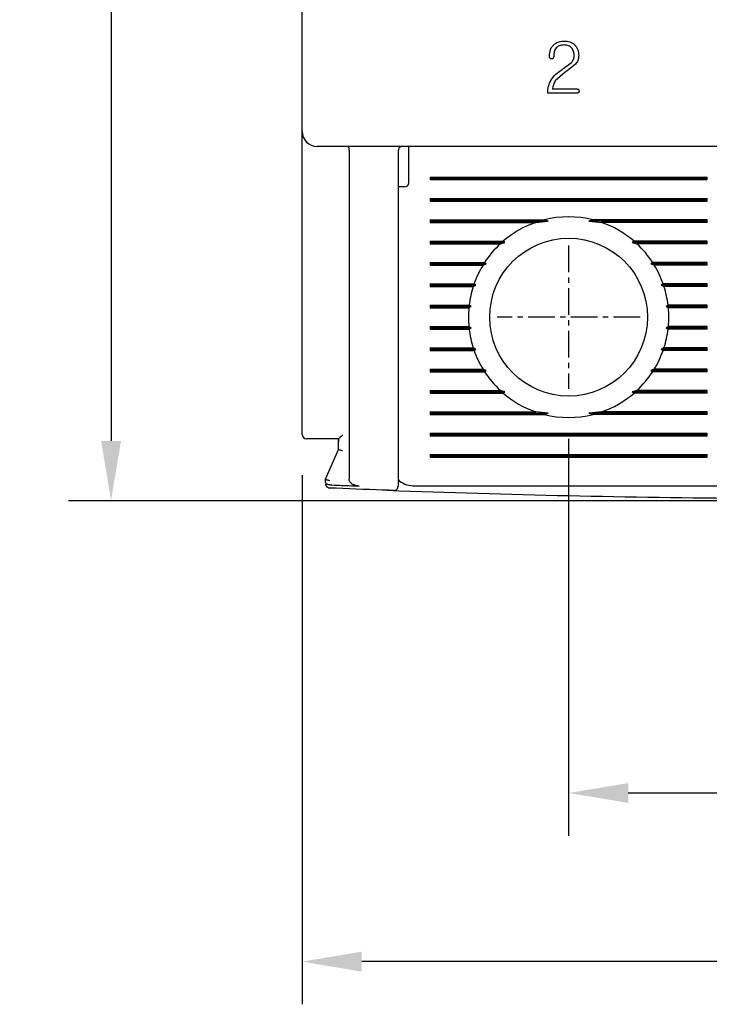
# Model space of a CAD drawing. Extents: x -26 to 1050, y -162 to 594.
# Tile 4 of 22: x 234 to 266, y 318 to 364. Entities that reach past the tile are written whole.
import ezdxf

# ---------------------------------------------------------------- set-up
doc = ezdxf.new("R2010")
doc.units = 0
doc.header["$MEASUREMENT"] = 0
doc.linetypes.add('CENTER', pattern=[2, 1.25, -0.25, 0.25, -0.25])
doc.layers.get('0').update_dxf_attribs({"linetype": 'CONTINUOUS'})
doc.layers.add('cen', color=1, linetype='CENTER')
doc.layers.add('di', color=3, linetype='CONTINUOUS')
doc.styles.add('KIM', font='ROMANS.shx', dxfattribs={"height": 5, "bigfont": 'GSG1.shx'})
doc.styles.get("Standard").update_dxf_attribs({"font": 'romans.shx', "height": 2, "bigfont": 'hgs.shx'})
doc.dimstyles.new('STANDARD$0', dxfattribs={"dimtxt": 5, "dimasz": 5, "dimexe": 1, "dimexo": 2, "dimgap": 2, "dimtad": 1, "dimdec": 4, "dimzin": 12, "dimdsep": 46, "dimtxsty": 'KIM', "dimcen": -1, "dimdle": 0.1, "dimadec": 0, "dimazin": 0, "dimtfac": 1, "dimtdec": 4, "dimtmove": 0, "dimatfit": 3, "dimfxl": 0, "dimtolj": 1, "dimtzin": 0, "dimarcsym": 0})

# ---------------------------------------------------------------- blocks, each defined once
blk = doc.blocks.new('*D95')
at = {"layer": 'di'}
for p, q in [((247.312, 342.884), (247.312, 318.084)), ((297.312, 342.784), (297.312, 318.084)), ((294.512, 320.084), (250.112, 320.084))]:
    blk.add_line(p, q, dxfattribs=at)
for points in [[(250.112, 320.551), (250.112, 319.618), (247.312, 320.084)], [(294.512, 320.551), (294.512, 319.618), (297.312, 320.084)]]:
    blk.add_solid(points, dxfattribs=at)
at = {"layer": 'di', "insert": (272.312, 323.084), "char_height": 2, "attachment_point": 5}
blk.add_mtext('\\A1;50', dxfattribs=at)
blk = doc.blocks.new('*D96')
at = {"layer": 'di'}
for p, q in [((259.812, 344.584), (259.812, 325.986)), ((284.812, 344.584), (284.812, 325.986)), ((262.612, 327.986), (282.012, 327.986))]:
    blk.add_line(p, q, dxfattribs=at)
for points in [[(262.612, 328.453), (262.612, 327.52), (259.812, 327.986)], [(282.012, 328.453), (282.012, 327.52), (284.812, 327.986)]]:
    blk.add_solid(points, dxfattribs=at)
at = {"layer": 'di', "insert": (272.446, 330.986), "char_height": 2, "attachment_point": 5}
blk.add_mtext('\\A1;25', dxfattribs=at)
blk = doc.blocks.new('*D97')
at = {"layer": 'di'}
for p, q in [((246.112, 440.284), (236.349, 440.284)), ((238.349, 437.484), (238.349, 344.484)), ((270.312, 341.684), (236.349, 341.684))]:
    blk.add_line(p, q, dxfattribs=at)
for points in [[(237.883, 437.484), (238.816, 437.484), (238.349, 440.284)], [(237.883, 344.484), (238.816, 344.484), (238.349, 341.684)]]:
    blk.add_solid(points, dxfattribs=at)
at = {"layer": 'di', "insert": (235.349, 391.384), "char_height": 2, "attachment_point": 5, "rotation": 90}
blk.add_mtext('\\A1;98.5', dxfattribs=at)

msp = doc.modelspace()

# ---------------------------------------------------------------- linework, layer by layer
for p, q in [((247.312, 358.984), (247.312, 421.584)), ((259.592, 361.948), (259.946, 362.213)), ((259.655, 361.771), (259.188, 361.357)), ((260.136, 362.133), (259.743, 361.832)), ((260.22, 360.969), (259.051, 360.969)), ((260.216, 360.784), (258.835, 360.784)), ((247.312, 358.157), (247.312, 358.984)), ((247.312, 344.784), (247.312, 358.157)), ((296.612, 358.284), (248.012, 358.284)), ((249.512, 358.098), (249.512, 358.1)), ((249.512, 358.098), (249.512, 342.704)), ((251.812, 358.084), (251.812, 343.242)), ((252.312, 357.884), (252.312, 358.284)), ((252.312, 356.584), (252.312, 357.884)), ((253.312, 356.842), (266.312, 356.842)), ((253.312, 356.842), (253.312, 356.726)), ((253.312, 356.784), (266.312, 356.784)), ((253.312, 356.726), (266.312, 356.726)), ((266.312, 356.726), (266.312, 356.842)), ((252.112, 356.384), (251.812, 356.384)), ((253.312, 355.842), (266.312, 355.842)), ((253.312, 355.842), (253.312, 355.726)), ((253.312, 355.784), (266.312, 355.784)), ((253.312, 355.726), (266.312, 355.726)), ((266.312, 355.726), (266.312, 355.842)), ((253.312, 354.842), (258.664, 354.842)), ((253.312, 354.842), (253.312, 354.726)), ((258.858, 354.784), (258.664, 354.842)), ((260.959, 354.842), (260.766, 354.784)), ((266.312, 354.842), (260.959, 354.842)), ((266.312, 354.726), (266.312, 354.842)), ((253.312, 354.784), (258.858, 354.784)), ((253.312, 354.726), (258.277, 354.726)), ((258.277, 354.726), (258.858, 354.784)), ((260.766, 354.784), (261.347, 354.726)), ((266.312, 354.784), (260.766, 354.784)), ((266.312, 354.726), (261.347, 354.726)), ((253.312, 353.842), (256.74, 353.842)), ((253.312, 353.842), (253.312, 353.726)), ((253.312, 353.784), (256.827, 353.784)), ((253.312, 353.726), (256.612, 353.726)), ((256.612, 353.726), (256.827, 353.784)), ((256.827, 353.784), (256.74, 353.842)), ((262.883, 353.842), (262.797, 353.784)), ((262.797, 353.784), (263.012, 353.726)), ((266.312, 353.784), (262.797, 353.784)), ((266.312, 353.842), (262.883, 353.842)), ((266.312, 353.726), (263.012, 353.726)), ((266.312, 353.726), (266.312, 353.842)), ((253.312, 352.842), (255.869, 352.842)), ((253.312, 352.842), (253.312, 352.726)), ((253.312, 352.784), (255.95, 352.784)), ((253.312, 352.726), (255.796, 352.726)), ((255.796, 352.726), (255.95, 352.784)), ((255.95, 352.784), (255.869, 352.842)), ((263.755, 352.842), (263.673, 352.784)), ((263.673, 352.784), (263.827, 352.726)), ((266.312, 352.784), (263.673, 352.784)), ((266.312, 352.842), (263.755, 352.842)), ((266.312, 352.726), (263.827, 352.726)), ((266.312, 352.726), (266.312, 352.842)), ((253.312, 351.842), (255.377, 351.842)), ((253.312, 351.842), (253.312, 351.726)), ((253.312, 351.784), (255.463, 351.784)), ((253.312, 351.726), (255.338, 351.726)), ((255.338, 351.726), (255.463, 351.784)), ((255.463, 351.784), (255.377, 351.842)), ((264.246, 351.842), (264.16, 351.784)), ((264.16, 351.784), (264.285, 351.726)), ((266.312, 351.784), (264.16, 351.784)), ((266.312, 351.842), (264.246, 351.842)), ((266.312, 351.726), (264.285, 351.726)), ((266.312, 351.726), (266.312, 351.842)), ((253.312, 350.842), (255.145, 350.842)), ((253.312, 350.842), (253.312, 350.726)), ((253.312, 350.784), (255.239, 350.784)), ((253.312, 350.726), (255.132, 350.726)), ((255.132, 350.726), (255.239, 350.784)), ((255.239, 350.784), (255.145, 350.842)), ((264.478, 350.842), (264.384, 350.784)), ((264.384, 350.784), (264.491, 350.726)), ((266.312, 350.784), (264.384, 350.784)), ((266.312, 350.842), (264.478, 350.842)), ((266.312, 350.726), (264.491, 350.726)), ((266.312, 350.726), (266.312, 350.842)), ((253.312, 349.842), (255.132, 349.842)), ((253.312, 349.842), (253.312, 349.726)), ((253.312, 349.784), (255.239, 349.784)), ((253.312, 349.726), (255.145, 349.726)), ((255.239, 349.784), (255.132, 349.842)), ((255.145, 349.726), (255.239, 349.784)), ((264.491, 349.842), (264.384, 349.784)), ((264.384, 349.784), (264.478, 349.726)), ((266.312, 349.784), (264.384, 349.784)), ((266.312, 349.726), (264.478, 349.726)), ((266.312, 349.842), (264.491, 349.842)), ((266.312, 349.726), (266.312, 349.842)), ((253.312, 348.842), (255.338, 348.842)), ((253.312, 348.842), (253.312, 348.726)), ((255.463, 348.784), (255.338, 348.842)), ((264.285, 348.842), (264.16, 348.784)), ((266.312, 348.842), (264.285, 348.842)), ((266.312, 348.726), (266.312, 348.842)), ((253.312, 348.784), (255.463, 348.784)), ((253.312, 348.726), (255.377, 348.726)), ((255.377, 348.726), (255.463, 348.784)), ((264.16, 348.784), (264.246, 348.726)), ((266.312, 348.784), (264.16, 348.784)), ((266.312, 348.726), (264.246, 348.726)), ((253.312, 347.842), (255.796, 347.842)), ((253.312, 347.842), (253.312, 347.726)), ((253.312, 347.784), (255.95, 347.784)), ((253.312, 347.726), (255.869, 347.726)), ((255.95, 347.784), (255.796, 347.842)), ((255.869, 347.726), (255.95, 347.784)), ((263.827, 347.842), (263.673, 347.784)), ((263.673, 347.784), (263.755, 347.726)), ((266.312, 347.784), (263.673, 347.784)), ((266.312, 347.726), (263.755, 347.726)), ((266.312, 347.842), (263.827, 347.842)), ((266.312, 347.726), (266.312, 347.842)), ((253.312, 346.842), (256.612, 346.842)), ((253.312, 346.842), (253.312, 346.726)), ((253.312, 346.784), (256.827, 346.784)), ((253.312, 346.726), (256.74, 346.726)), ((256.827, 346.784), (256.612, 346.842)), ((256.74, 346.726), (256.827, 346.784)), ((263.012, 346.842), (262.797, 346.784)), ((262.797, 346.784), (262.883, 346.726)), ((266.312, 346.784), (262.797, 346.784)), ((266.312, 346.726), (262.883, 346.726)), ((266.312, 346.842), (263.012, 346.842)), ((266.312, 346.726), (266.312, 346.842)), ((253.312, 345.842), (258.277, 345.842)), ((253.312, 345.842), (253.312, 345.726)), ((253.312, 345.784), (258.858, 345.784)), ((253.312, 345.726), (258.664, 345.726)), ((258.858, 345.784), (258.277, 345.842)), ((258.664, 345.726), (258.858, 345.784)), ((261.347, 345.842), (260.766, 345.784)), ((260.766, 345.784), (260.959, 345.726)), ((266.312, 345.784), (260.766, 345.784)), ((266.312, 345.726), (260.959, 345.726)), ((266.312, 345.842), (261.347, 345.842)), ((266.312, 345.726), (266.312, 345.842)), ((253.312, 344.842), (266.312, 344.842)), ((253.312, 344.842), (253.312, 344.726)), ((253.312, 344.784), (266.312, 344.784)), ((253.312, 344.726), (266.312, 344.726)), ((266.312, 344.726), (266.312, 344.842)), ((249.013, 344.584), (248.012, 344.584)), ((249.012, 344.451), (249.012, 344.584)), ((249.012, 344.084), (249.012, 344.451)), ((248.412, 342.684), (249.012, 344.084)), ((249.012, 344.084), (249.012, 344.084)), ((253.312, 343.842), (266.312, 343.842)), ((253.312, 343.842), (253.312, 343.726)), ((253.312, 343.784), (266.312, 343.784)), ((266.312, 343.726), (266.312, 343.842)), ((253.312, 343.726), (266.312, 343.726)), ((248.412, 342.683), (248.412, 342.684)), ((248.412, 342.557), (248.412, 342.683)), ((248.612, 342.425), (248.605, 342.425)), ((252.512, 342.384), (267.112, 342.384))]:
    msp.add_line(p, q)
at = {"flags": 128}
for points in [[(259.488, 361.877), (259.546, 361.917), (259.592, 361.948)], [(259.743, 361.832), (259.694, 361.798), (259.655, 361.771)]]:
    msp.add_lwpolyline(points, dxfattribs=at)
msp.add_circle((259.812, 350.284), 3.7)
for centre, radius, start, end in [((248.012, 358.984), 0.7, 180, 270), ((252.012, 358.084), 0.2, 90, 180), ((252.112, 356.584), 0.2, 270, 0), ((259.812, 350.284), 4.7, 75.8668, 104.1332), ((259.812, 350.284), 4.7, 109.0625, 130.8026), ((259.812, 350.284), 4.7, 49.1974, 70.9375), ((259.812, 350.284), 4.7, 132.9123, 147.0301), ((259.812, 350.284), 4.7, 32.9699, 47.0877), ((259.812, 350.284), 4.7, 148.6925, 160.6442), ((259.812, 350.284), 4.7, 19.3558, 31.3075), ((259.812, 350.284), 4.7, 162.1296, 173.1848), ((259.812, 350.284), 4.7, 6.8152, 17.8704), ((259.812, 350.284), 4.7, 174.6005, 185.3995), ((259.812, 350.284), 4.7, 354.6005, 5.3995), ((259.812, 350.284), 4.7, 186.8152, 197.8704), ((259.812, 350.284), 4.7, 342.1296, 353.1848), ((259.812, 350.284), 4.7, 199.3558, 211.3075), ((259.812, 350.284), 4.7, 328.6925, 340.6442), ((259.812, 350.284), 4.7, 212.9699, 227.0877), ((259.812, 350.284), 4.7, 312.9123, 327.0301), ((259.812, 350.284), 4.7, 229.1974, 250.9375), ((259.812, 350.284), 4.7, 289.0625, 310.8026), ((259.812, 350.284), 4.7, 255.8668, 284.1332), ((247.512, 344.784), 0.2, 180, 270), ((248.612, 342.476), 0.2, 180, 267.6223), ((251.612, 342.359), 0.2, 267.9234, 0), ((252.512, 343.384), 1, 225.4794, 270), ((272.312, 913.244), 571.46, 267.89402, 269.59895)]:
    msp.add_arc(centre, radius, start, end)
for points, knots in [([(259.158, 363.088), (259.228, 363.129), (259.368, 363.211), (259.529, 363.218), (259.61, 363.222)], [0, 0, 0, 0, 0.4992232, 1, 1, 1, 1]), ([(259.61, 363.222), (259.698, 363.216), (259.83, 363.206), (259.992, 363.132), (260.06, 363.076), (260.094, 363.048)], [0, 0, 0, 0, 0.499158, 0.74819, 1, 1, 1, 1]), ([(258.911, 362.498), (258.919, 362.609), (258.93, 362.776), (259.035, 362.977), (259.117, 363.051), (259.158, 363.088)], [0, 0, 0, 0, 0.500313, 0.749417, 1, 1, 1, 1]), ([(259.192, 362.855), (259.166, 362.796), (259.115, 362.679), (259.113, 362.551), (259.112, 362.486)], [0, 0, 0, 0, 0.498971, 1, 1, 1, 1]), ([(259.599, 363.037), (259.521, 363.032), (259.404, 363.024), (259.264, 362.948), (259.216, 362.886), (259.192, 362.855)], [0, 0, 0, 0, 0.498802, 0.748162, 1, 1, 1, 1]), ([(259.974, 362.879), (259.95, 362.905), (259.903, 362.958), (259.776, 363.025), (259.67, 363.032), (259.599, 363.037)], [0, 0, 0, 0, 0.250037, 0.500001, 1, 1, 1, 1]), ([(260.07, 362.526), (260.068, 362.589), (260.064, 362.715), (260.004, 362.824), (259.974, 362.879)], [0, 0, 0, 0, 0.5033499, 1, 1, 1, 1]), ([(260.094, 363.048), (260.125, 363.012), (260.187, 362.941), (260.27, 362.768), (260.279, 362.626), (260.286, 362.531)], [0, 0, 0, 0, 0.250138, 0.499513, 1, 1, 1, 1]), ([(258.94, 362.411), (258.931, 362.424), (258.914, 362.45), (258.912, 362.482), (258.911, 362.498)], [0, 0, 0, 0, 0.4992242, 1, 1, 1, 1]), ([(259.012, 362.389), (258.999, 362.389), (258.973, 362.389), (258.951, 362.404), (258.94, 362.411)], [0, 0, 0, 0, 0.501176, 1, 1, 1, 1]), ([(259.08, 362.414), (259.07, 362.407), (259.05, 362.392), (259.025, 362.39), (259.012, 362.389)], [0, 0, 0, 0, 0.499634, 1, 1, 1, 1]), ([(259.112, 362.486), (259.111, 362.48), (259.11, 362.466), (259.102, 362.44), (259.089, 362.425), (259.08, 362.414)], [0, 0, 0, 0, 0.250161, 0.499197, 1, 1, 1, 1]), ([(259.946, 362.213), (259.982, 362.259), (260.055, 362.351), (260.065, 362.468), (260.07, 362.526)], [0, 0, 0, 0, 0.500103, 1, 1, 1, 1]), ([(260.286, 362.531), (260.28, 362.457), (260.268, 362.31), (260.18, 362.192), (260.136, 362.133)], [0, 0, 0, 0, 0.5001451, 1, 1, 1, 1]), ([(258.991, 361.401), (259.061, 361.494), (259.2, 361.681), (259.392, 361.811), (259.488, 361.877)], [0, 0, 0, 0, 0.499941, 1, 1, 1, 1]), ([(258.835, 360.784), (258.839, 360.893), (258.846, 361.11), (258.943, 361.304), (258.991, 361.401)], [0, 0, 0, 0, 0.5018401, 1, 1, 1, 1]), ([(259.188, 361.357), (259.153, 361.296), (259.085, 361.175), (259.062, 361.038), (259.051, 360.969)], [0, 0, 0, 0, 0.5000673, 1, 1, 1, 1]), ([(260.301, 360.878), (260.301, 360.866), (260.3, 360.848), (260.292, 360.825), (260.282, 360.809), (260.269, 360.797), (260.247, 360.786), (260.228, 360.785), (260.216, 360.784)], [0, 0, 0, 0, 0.24958, 0.374508, 0.499471, 0.624473, 0.749875, 1, 1, 1, 1]), ([(260.22, 360.969), (260.225, 360.969), (260.237, 360.968), (260.254, 360.965), (260.27, 360.957), (260.283, 360.945), (260.292, 360.93), (260.3, 360.907), (260.301, 360.89), (260.301, 360.878)], [0, 0, 0, 0, 0.124954, 0.24914, 0.374578, 0.499513, 0.624454, 0.749729, 1, 1, 1, 1]), ([(249.458, 358.284), (249.458, 358.284), (249.461, 358.284), (249.47, 358.281), (249.484, 358.263), (249.498, 358.221), (249.508, 358.165), (249.511, 358.122), (249.512, 358.1)], [0, 0, 0, 0, 0.013216, 0.11534, 0.344004, 0.565228, 0.782542, 1, 1, 1, 1]), ([(249.212, 344.761), (249.211, 344.761), (249.202, 344.752), (249.165, 344.715), (249.109, 344.662), (249.056, 344.615), (249.024, 344.589), (249.017, 344.586), (249.013, 344.584)], [0, 0, 0, 0, 0.0079014, 0.1063268, 0.4369502, 0.6799018, 0.8394011, 1, 1, 1, 1]), ([(248.012, 344.584), (247.956, 344.584), (247.844, 344.584), (247.695, 344.584), (247.582, 344.584), (247.521, 344.584), (247.514, 344.584), (247.512, 344.584)], [0, 0, 0, 0, 0.212948, 0.425873, 0.63942, 0.854292, 1, 1, 1, 1]), ([(249.013, 344.584), (249.012, 344.54), (249.012, 344.495), (249.012, 344.451), (249.012, 344.451)], [0, 0, 0, 0, 0.989536, 1, 1, 1, 1]), ([(249.212, 344.02), (249.21, 344.02), (249.194, 344.023), (249.156, 344.032), (249.101, 344.046), (249.051, 344.061), (249.018, 344.075), (249.014, 344.081), (249.012, 344.084)], [0, 0, 0, 0, 0.014302, 0.155274, 0.370411, 0.581504, 0.790723, 1, 1, 1, 1]), ([(251.812, 343.242), (251.812, 343.208), (251.812, 343.063), (251.812, 342.818), (251.812, 342.565), (251.812, 342.392), (251.812, 342.37), (251.812, 342.359)], [0, 0, 0, 0, 0.071852, 0.304046, 0.536091, 0.768042, 1, 1, 1, 1]), ([(248.612, 342.619), (248.61, 342.619), (248.594, 342.623), (248.556, 342.631), (248.501, 342.645), (248.451, 342.66), (248.418, 342.674), (248.414, 342.68), (248.412, 342.683)], [0, 0, 0, 0, 0.014307, 0.155251, 0.370395, 0.581489, 0.790705, 1, 1, 1, 1]), ([(248.605, 342.425), (248.584, 342.427), (248.543, 342.43), (248.488, 342.45), (248.445, 342.479), (248.418, 342.515), (248.412, 342.543), (248.412, 342.556), (248.412, 342.557)], [0, 0, 0, 0, 0.188743, 0.377163, 0.574275, 0.792592, 0.990743, 1, 1, 1, 1]), ([(248.612, 342.425), (248.912, 342.413), (249.371, 342.394), (249.831, 342.376), (249.99, 342.369)], [0, 0, 0, 0, 0.6529767, 1, 1, 1, 1]), ([(249.99, 342.369), (249.907, 342.379), (249.779, 342.394), (249.633, 342.475), (249.555, 342.555), (249.517, 342.634), (249.513, 342.683), (249.512, 342.704)], [0, 0, 0, 0, 0.386445, 0.598057, 0.767357, 0.903062, 1, 1, 1, 1]), ([(251.604, 342.159), (251.433, 342.166), (250.432, 342.202), (249.432, 342.243), (248.603, 342.276)], [0, 0, 0, 0, 0.171439, 1, 1, 1, 1])]:
    msp.add_open_spline(points, degree=3, knots=knots)
at = {"layer": 'cen'}
for p, q in [((259.812, 353.639), (259.812, 346.929)), ((263.167, 350.284), (256.457, 350.284))]:
    msp.add_line(p, q, dxfattribs=at)

# ---------------------------------------------------------------- dimensions: what is measured, and where the dimension line sits
at = {"layer": 'di'}
dim = msp.add_linear_dim(base=(238.349, 341.684), p1=(248.112, 440.284), p2=(272.312, 341.684), angle=90, text='98.5', dimstyle='STANDARD$0', override={"dimtxt": 3, "dimasz": 2.8, "dimexe": 2, "dimdec": 2, "dimzin": 8, "dimtxsty": 'Standard', "dimcen": 0, "dimclrd": 256, "dimclre": 256, "dimclrt": 256, "dimadec": 2, "dimazin": 2, "dimtfac": 0.6, "dimtdec": 2, "dimtzin": 8, "dimlwd": 65535, "dimlwe": 65535, "dimarcsym": 1}, dxfattribs=at)
dim.commit()
dim.dimension.update_dxf_attribs({"geometry": '*D97', "text_midpoint": (238.349, 391.384), "dimtype": 160})
for base, p1, p2, picture, middle in [((284.812, 327.986), (259.812, 346.584), (284.812, 346.584), '*D96', (272.446, 327.986)), ((247.312, 320.084), (297.312, 344.784), (247.312, 344.884), '*D95', (272.312, 320.084))]:
    dim = msp.add_linear_dim(base=base, p1=p1, p2=p2, dimstyle='STANDARD$0', override={"dimtxt": 3, "dimasz": 2.8, "dimexe": 2, "dimdec": 2, "dimzin": 8, "dimtxsty": 'Standard', "dimcen": 0, "dimclrd": 256, "dimclre": 256, "dimclrt": 256, "dimadec": 2, "dimazin": 2, "dimtfac": 0.6, "dimtdec": 2, "dimtzin": 8, "dimlwd": 65535, "dimlwe": 65535, "dimarcsym": 1}, dxfattribs=at)
    dim.commit()
    dim.dimension.update_dxf_attribs({"geometry": picture, "text_midpoint": middle, "dimtype": 160})

doc.saveas('drawing.dxf')
